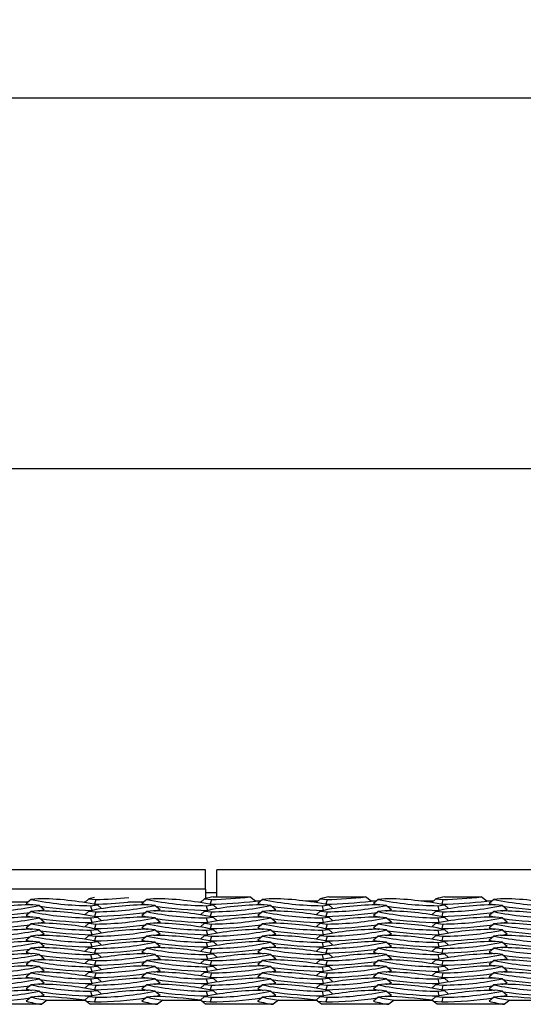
# Model space of a CAD drawing. Extents: x 0 to 17, y 0 to 11.
# Tile 31 of 81: x 9.824 to 10.165, y 4.736 to 5.401. Entities that reach past the tile are written whole.
import ezdxf

# ---------------------------------------------------------------- set-up
doc = ezdxf.new("R2010")
doc.units = 0
doc.header["$LTSCALE"] = 0.5
doc.header["$MEASUREMENT"] = 0
doc.layers.get('0').update_dxf_attribs({"linetype": 'CONTINUOUS'})
doc.layers.get('DEFPOINTS').update_dxf_attribs({"linetype": 'CONTINUOUS'})
doc.layers.add('E66R', color=7, linetype='CONTINUOUS')
doc.styles.add('Arial', font='arial.ttf', dxfattribs={"height": 0.09375})
doc.styles.add('SLDTEXTSTYLE0', font='TXT', dxfattribs={"width": 0.605})
doc.dimstyles.new('SLDDIMSTYLE0', dxfattribs={"dimtxt": 0.125, "dimasz": 0.15, "dimexe": 0, "dimexo": 0.0625, "dimgap": 0.03125, "dimtad": 0, "dimtih": 1, "dimtoh": 1, "dimdec": 3, "dimlfac": 4, "dimrnd": 1e-09, "dimzin": 12, "dimdsep": 46, "dimtxsty": 'SLDTEXTSTYLE0', "dimsah": 1, "dimcen": 0.09, "dimadec": 0, "dimazin": 3, "dimtfac": 1, "dimtdec": 3, "dimtofl": 0, "dimtmove": 0, "dimatfit": 3, "dimfxl": 1, "dimfrac": 2, "dimtolj": 1, "dimtzin": 12, "dimarcsym": 0})

# ---------------------------------------------------------------- blocks, each defined once
blk = doc.blocks.new('*D7')
at = {"layer": 'DEFPOINTS', "color": 0, "linetype": 'Continuous', "transparency": 16777216}
for p in [(14.07485, 5.0978), (9.57485, 4.82306), (14.07485, 4.82306)]:
    blk.add_point(p, dxfattribs=at)
at = {"layer": 'E66R', "color": 0, "linetype": 'Continuous', "lineweight": -2, "transparency": 16777216}
for p, q in [((9.57485, 4.88556), (9.57485, 5.0978)), ((9.72485, 5.0978), (11.70304, 5.0978)), ((13.92485, 5.0978), (11.94665, 5.0978)), ((14.07485, 4.88556), (14.07485, 5.0978))]:
    blk.add_line(p, q, dxfattribs=at)
at = {"layer": 'E66R', "color": 0, "linetype": 'Continuous', "transparency": 16777216}
for points in [[(9.72485, 5.1228), (9.72485, 5.0728), (9.57485, 5.0978)], [(13.92485, 5.1228), (13.92485, 5.0728), (14.07485, 5.0978)]]:
    blk.add_solid(points, dxfattribs=at)
at = {"layer": 'E66R', "color": 0, "linetype": 'Continuous', "transparency": 16777216, "insert": (11.82485, 5.14567), "char_height": 0.09375, "attachment_point": 2, "style": 'Arial'}
blk.add_mtext('\\A1;66"', dxfattribs=at)
blk = doc.blocks.new('*D14')
at = {"layer": 'DEFPOINTS', "color": 0, "linetype": 'Continuous', "transparency": 16777216}
for p in [(15.07485, 5.3478), (8.57485, 4.79572), (15.07485, 4.79572)]:
    blk.add_point(p, dxfattribs=at)
at = {"layer": 'E66R', "color": 0, "linetype": 'Continuous', "lineweight": -2, "transparency": 16777216}
for p, q in [((8.57485, 4.85822), (8.57485, 5.3478)), ((8.72485, 5.3478), (11.7033, 5.3478)), ((14.92485, 5.3478), (11.94639, 5.3478)), ((15.07485, 4.85822), (15.07485, 5.3478))]:
    blk.add_line(p, q, dxfattribs=at)
at = {"layer": 'E66R', "color": 0, "linetype": 'Continuous', "transparency": 16777216}
for points in [[(8.72485, 5.3728), (8.72485, 5.3228), (8.57485, 5.3478)], [(14.92485, 5.3728), (14.92485, 5.3228), (15.07485, 5.3478)]]:
    blk.add_solid(points, dxfattribs=at)
at = {"layer": 'E66R', "color": 0, "linetype": 'Continuous', "transparency": 16777216, "insert": (11.82485, 5.39567), "char_height": 0.09375, "attachment_point": 2, "style": 'Arial'}
blk.add_mtext('\\A1;98"', dxfattribs=at)

msp = doc.modelspace()

# ---------------------------------------------------------------- linework, layer by layer
at = {"color": 7, "linetype": 'Continuous', "lineweight": 25}
for p, q in [((9.94985, 4.82697), (9.61301, 4.82697)), ((9.94985, 4.81394), (9.94985, 4.82697)), ((10.33266, 4.82697), (9.95766, 4.82697)), ((9.95766, 4.80865), (9.95766, 4.82697)), ((9.94985, 4.81394), (9.57485, 4.81394)), ((9.94985, 4.81394), (9.94985, 4.8075)), ((9.95766, 4.81134), (9.94985, 4.81134)), ((9.82981, 4.80503), (9.81942, 4.80503)), ((9.83213, 4.80698), (9.82891, 4.80427)), ((9.83673, 4.80747), (9.83213, 4.80698)), ((9.83788, 4.80286), (9.83328, 4.80335)), ((9.86859, 4.80503), (9.86789, 4.80503)), ((9.87119, 4.80735), (9.86844, 4.8049)), ((9.87119, 4.80735), (9.87579, 4.80686)), ((9.87235, 4.80274), (9.87695, 4.80323)), ((9.87579, 4.80686), (9.87503, 4.80373)), ((9.87695, 4.80323), (9.87971, 4.80076)), ((9.90794, 4.80503), (9.89754, 4.80503)), ((9.91026, 4.80698), (9.90703, 4.80427)), ((9.91485, 4.80747), (9.91026, 4.80698)), ((9.916, 4.80286), (9.9114, 4.80335)), ((9.94671, 4.80503), (9.94602, 4.80503)), ((9.94931, 4.80735), (9.94657, 4.8049)), ((9.94931, 4.80735), (9.95391, 4.80686)), ((9.95047, 4.80274), (9.95507, 4.80323)), ((9.95391, 4.80686), (9.95316, 4.80373)), ((9.95507, 4.80323), (9.95783, 4.80076)), ((9.95518, 4.80865), (9.97991, 4.80865)), ((9.98371, 4.80585), (9.97991, 4.80865)), ((9.98704, 4.80585), (9.98371, 4.80585)), ((9.98838, 4.80698), (9.98516, 4.80427)), ((9.99298, 4.80747), (9.98838, 4.80698)), ((9.99413, 4.80286), (9.98953, 4.80335)), ((10.02576, 4.80585), (10.0174, 4.80585)), ((10.02744, 4.80735), (10.02469, 4.8049)), ((10.02744, 4.80735), (10.03204, 4.80686)), ((10.0286, 4.80274), (10.0332, 4.80323)), ((10.03204, 4.80686), (10.03128, 4.80373)), ((10.0332, 4.80323), (10.03596, 4.80076)), ((10.03331, 4.80865), (10.05804, 4.80865)), ((10.06184, 4.80585), (10.05804, 4.80865)), ((10.06516, 4.80585), (10.06184, 4.80585)), ((10.06651, 4.80698), (10.06328, 4.80427)), ((10.0711, 4.80747), (10.06651, 4.80698)), ((10.07225, 4.80286), (10.06765, 4.80335)), ((10.10389, 4.80585), (10.09552, 4.80585)), ((10.10556, 4.80735), (10.10282, 4.8049)), ((10.10556, 4.80735), (10.11016, 4.80686)), ((10.10672, 4.80274), (10.11132, 4.80323)), ((10.11016, 4.80686), (10.10941, 4.80373)), ((10.11132, 4.80323), (10.11408, 4.80076)), ((10.11143, 4.80865), (10.13616, 4.80865)), ((10.13996, 4.80585), (10.13616, 4.80865)), ((10.14329, 4.80585), (10.13996, 4.80585)), ((10.14463, 4.80698), (10.14141, 4.80427)), ((10.14923, 4.80747), (10.14463, 4.80698)), ((10.15038, 4.80286), (10.14578, 4.80335)), ((9.83213, 4.79874), (9.82891, 4.79602)), ((9.83673, 4.79923), (9.83213, 4.79874)), ((9.83788, 4.80286), (9.8411, 4.80015)), ((9.87119, 4.7991), (9.86844, 4.79666)), ((9.87119, 4.7991), (9.87579, 4.79862)), ((9.87235, 4.80274), (9.8731, 4.7996)), ((9.87579, 4.79862), (9.87503, 4.79548)), ((9.91026, 4.79874), (9.90703, 4.79602)), ((9.91485, 4.79923), (9.91026, 4.79874)), ((9.916, 4.80286), (9.91923, 4.80015)), ((9.94931, 4.7991), (9.94657, 4.79666)), ((9.94931, 4.7991), (9.95391, 4.79862)), ((9.95047, 4.80274), (9.95122, 4.7996)), ((9.95391, 4.79862), (9.95316, 4.79548)), ((9.98838, 4.79874), (9.98516, 4.79602)), ((9.99298, 4.79923), (9.98838, 4.79874)), ((9.99413, 4.80286), (9.99735, 4.80015)), ((10.02744, 4.7991), (10.02469, 4.79666)), ((10.02744, 4.7991), (10.03204, 4.79862)), ((10.0286, 4.80274), (10.02935, 4.7996)), ((10.03204, 4.79862), (10.03128, 4.79548)), ((10.06651, 4.79874), (10.06328, 4.79602)), ((10.0711, 4.79923), (10.06651, 4.79874)), ((10.07225, 4.80286), (10.07548, 4.80015)), ((10.10556, 4.7991), (10.10282, 4.79666)), ((10.10556, 4.7991), (10.11016, 4.79862)), ((10.10672, 4.80274), (10.10747, 4.7996)), ((10.11016, 4.79862), (10.10941, 4.79548)), ((10.14463, 4.79874), (10.14141, 4.79602)), ((10.14923, 4.79923), (10.14463, 4.79874)), ((10.15038, 4.80286), (10.1536, 4.80015)), ((9.83213, 4.7905), (9.82891, 4.78778)), ((9.83673, 4.79098), (9.83213, 4.7905)), ((9.83788, 4.79462), (9.83328, 4.7951)), ((9.83788, 4.79462), (9.8411, 4.7919)), ((9.87119, 4.79086), (9.86844, 4.78841)), ((9.87119, 4.79086), (9.87579, 4.79038)), ((9.87235, 4.7945), (9.87695, 4.79498)), ((9.87235, 4.7945), (9.8731, 4.79136)), ((9.87579, 4.79038), (9.87503, 4.78724)), ((9.87695, 4.79498), (9.87971, 4.79252)), ((9.91026, 4.7905), (9.90703, 4.78778)), ((9.91485, 4.79098), (9.91026, 4.7905)), ((9.916, 4.79462), (9.9114, 4.7951)), ((9.916, 4.79462), (9.91923, 4.7919)), ((9.94931, 4.79086), (9.94657, 4.78841)), ((9.94931, 4.79086), (9.95391, 4.79038)), ((9.95047, 4.7945), (9.95507, 4.79498)), ((9.95047, 4.7945), (9.95122, 4.79136)), ((9.95391, 4.79038), (9.95316, 4.78724)), ((9.95507, 4.79498), (9.95783, 4.79252)), ((9.98838, 4.7905), (9.98516, 4.78778)), ((9.99298, 4.79098), (9.98838, 4.7905)), ((9.99413, 4.79462), (9.98953, 4.7951)), ((9.99413, 4.79462), (9.99735, 4.7919)), ((10.02744, 4.79086), (10.02469, 4.78841)), ((10.02744, 4.79086), (10.03204, 4.79038)), ((10.0286, 4.7945), (10.0332, 4.79498)), ((10.0286, 4.7945), (10.02935, 4.79136)), ((10.03204, 4.79038), (10.03128, 4.78724)), ((10.0332, 4.79498), (10.03596, 4.79252)), ((10.06651, 4.7905), (10.06328, 4.78778)), ((10.0711, 4.79098), (10.06651, 4.7905)), ((10.07225, 4.79462), (10.06765, 4.7951)), ((10.07225, 4.79462), (10.07548, 4.7919)), ((10.10556, 4.79086), (10.10282, 4.78841)), ((10.10556, 4.79086), (10.11016, 4.79038)), ((10.10672, 4.7945), (10.11132, 4.79498)), ((10.10672, 4.7945), (10.10747, 4.79136)), ((10.11016, 4.79038), (10.10941, 4.78724)), ((10.11132, 4.79498), (10.11408, 4.79252)), ((10.14463, 4.7905), (10.14141, 4.78778)), ((10.14923, 4.79098), (10.14463, 4.7905)), ((10.15038, 4.79462), (10.14578, 4.7951)), ((10.15038, 4.79462), (10.1536, 4.7919)), ((9.83788, 4.78638), (9.83328, 4.78686)), ((9.83788, 4.78638), (9.8411, 4.78366)), ((9.87235, 4.78625), (9.87695, 4.78674)), ((9.87235, 4.78625), (9.8731, 4.78312)), ((9.87695, 4.78674), (9.87971, 4.78428)), ((9.916, 4.78638), (9.9114, 4.78686)), ((9.916, 4.78638), (9.91923, 4.78366)), ((9.95047, 4.78625), (9.95507, 4.78674)), ((9.95047, 4.78625), (9.95122, 4.78312)), ((9.95507, 4.78674), (9.95783, 4.78428)), ((9.99413, 4.78638), (9.98953, 4.78686)), ((9.99413, 4.78638), (9.99735, 4.78366)), ((10.0286, 4.78625), (10.0332, 4.78674)), ((10.0286, 4.78625), (10.02935, 4.78312)), ((10.0332, 4.78674), (10.03596, 4.78428)), ((10.07225, 4.78638), (10.06765, 4.78686)), ((10.07225, 4.78638), (10.07548, 4.78366)), ((10.10672, 4.78625), (10.11132, 4.78674)), ((10.10672, 4.78625), (10.10747, 4.78312)), ((10.11132, 4.78674), (10.11408, 4.78428)), ((10.15038, 4.78638), (10.14578, 4.78686)), ((10.15038, 4.78638), (10.1536, 4.78366)), ((9.83213, 4.78225), (9.82891, 4.77954)), ((9.83673, 4.78274), (9.83213, 4.78225)), ((9.83788, 4.77813), (9.83328, 4.77862)), ((9.83788, 4.77813), (9.8411, 4.77542)), ((9.87119, 4.78262), (9.86844, 4.78017)), ((9.87119, 4.78262), (9.87579, 4.78213)), ((9.87235, 4.77801), (9.87695, 4.7785)), ((9.87235, 4.77801), (9.8731, 4.77487)), ((9.87579, 4.78213), (9.87503, 4.779)), ((9.87695, 4.7785), (9.87971, 4.77604)), ((9.91026, 4.78225), (9.90703, 4.77954)), ((9.91485, 4.78274), (9.91026, 4.78225)), ((9.916, 4.77813), (9.9114, 4.77862)), ((9.916, 4.77813), (9.91923, 4.77542)), ((9.94931, 4.78262), (9.94657, 4.78017)), ((9.94931, 4.78262), (9.95391, 4.78213)), ((9.95047, 4.77801), (9.95507, 4.7785)), ((9.95047, 4.77801), (9.95122, 4.77487)), ((9.95391, 4.78213), (9.95316, 4.779)), ((9.95507, 4.7785), (9.95783, 4.77604)), ((9.98838, 4.78225), (9.98516, 4.77954)), ((9.99298, 4.78274), (9.98838, 4.78225)), ((9.99413, 4.77813), (9.98953, 4.77862)), ((9.99413, 4.77813), (9.99735, 4.77542)), ((10.02744, 4.78262), (10.02469, 4.78017)), ((10.02744, 4.78262), (10.03204, 4.78213)), ((10.0286, 4.77801), (10.0332, 4.7785)), ((10.0286, 4.77801), (10.02935, 4.77487)), ((10.03204, 4.78213), (10.03128, 4.779)), ((10.0332, 4.7785), (10.03596, 4.77604)), ((10.06651, 4.78225), (10.06328, 4.77954)), ((10.0711, 4.78274), (10.06651, 4.78225)), ((10.07225, 4.77813), (10.06765, 4.77862)), ((10.07225, 4.77813), (10.07548, 4.77542)), ((10.10556, 4.78262), (10.10282, 4.78017)), ((10.10556, 4.78262), (10.11016, 4.78213)), ((10.10672, 4.77801), (10.11132, 4.7785)), ((10.10672, 4.77801), (10.10747, 4.77487)), ((10.11016, 4.78213), (10.10941, 4.779)), ((10.11132, 4.7785), (10.11408, 4.77604)), ((10.14463, 4.78225), (10.14141, 4.77954)), ((10.14923, 4.78274), (10.14463, 4.78225)), ((10.15038, 4.77813), (10.14578, 4.77862)), ((10.15038, 4.77813), (10.1536, 4.77542)), ((9.83213, 4.77401), (9.82891, 4.77129)), ((9.83673, 4.7745), (9.83213, 4.77401)), ((9.83788, 4.76989), (9.83328, 4.77038)), ((9.83788, 4.76989), (9.8411, 4.76717)), ((9.87119, 4.77438), (9.86844, 4.77193)), ((9.87119, 4.77438), (9.87579, 4.77389)), ((9.87235, 4.76977), (9.87695, 4.77025)), ((9.87579, 4.77389), (9.87503, 4.77075)), ((9.87695, 4.77025), (9.87971, 4.76779)), ((9.91026, 4.77401), (9.90703, 4.77129)), ((9.91485, 4.7745), (9.91026, 4.77401)), ((9.916, 4.76989), (9.9114, 4.77038)), ((9.916, 4.76989), (9.91923, 4.76717)), ((9.94931, 4.77438), (9.94657, 4.77193)), ((9.94931, 4.77438), (9.95391, 4.77389)), ((9.95047, 4.76977), (9.95507, 4.77025)), ((9.95391, 4.77389), (9.95316, 4.77075)), ((9.95507, 4.77025), (9.95783, 4.76779)), ((9.98838, 4.77401), (9.98516, 4.77129)), ((9.99298, 4.7745), (9.98838, 4.77401)), ((9.99413, 4.76989), (9.98953, 4.77038)), ((9.99413, 4.76989), (9.99735, 4.76717)), ((10.02744, 4.77438), (10.02469, 4.77193)), ((10.02744, 4.77438), (10.03204, 4.77389)), ((10.0286, 4.76977), (10.0332, 4.77025)), ((10.03204, 4.77389), (10.03128, 4.77075)), ((10.0332, 4.77025), (10.03596, 4.76779)), ((10.06651, 4.77401), (10.06328, 4.77129)), ((10.0711, 4.7745), (10.06651, 4.77401)), ((10.07225, 4.76989), (10.06765, 4.77038)), ((10.07225, 4.76989), (10.07548, 4.76717)), ((10.10556, 4.77438), (10.10282, 4.77193)), ((10.10556, 4.77438), (10.11016, 4.77389)), ((10.10672, 4.76977), (10.11132, 4.77025)), ((10.11016, 4.77389), (10.10941, 4.77075)), ((10.11132, 4.77025), (10.11408, 4.76779)), ((10.14463, 4.77401), (10.14141, 4.77129)), ((10.14923, 4.7745), (10.14463, 4.77401)), ((10.15038, 4.76989), (10.14578, 4.77038)), ((10.15038, 4.76989), (10.1536, 4.76717)), ((9.83213, 4.76577), (9.82891, 4.76305)), ((9.83673, 4.76625), (9.83213, 4.76577)), ((9.87119, 4.76613), (9.86844, 4.76368)), ((9.87119, 4.76613), (9.87579, 4.76565)), ((9.87235, 4.76977), (9.8731, 4.76663)), ((9.87579, 4.76565), (9.87503, 4.76251)), ((9.91026, 4.76577), (9.90703, 4.76305)), ((9.91485, 4.76625), (9.91026, 4.76577)), ((9.94931, 4.76613), (9.94657, 4.76368)), ((9.94931, 4.76613), (9.95391, 4.76565)), ((9.95047, 4.76977), (9.95122, 4.76663)), ((9.95391, 4.76565), (9.95316, 4.76251)), ((9.98838, 4.76577), (9.98516, 4.76305)), ((9.99298, 4.76625), (9.98838, 4.76577)), ((10.02744, 4.76613), (10.02469, 4.76368)), ((10.02744, 4.76613), (10.03204, 4.76565)), ((10.0286, 4.76977), (10.02935, 4.76663)), ((10.03204, 4.76565), (10.03128, 4.76251)), ((10.06651, 4.76577), (10.06328, 4.76305)), ((10.0711, 4.76625), (10.06651, 4.76577)), ((10.10556, 4.76613), (10.10282, 4.76368)), ((10.10556, 4.76613), (10.11016, 4.76565)), ((10.10672, 4.76977), (10.10747, 4.76663)), ((10.11016, 4.76565), (10.10941, 4.76251)), ((10.14463, 4.76577), (10.14141, 4.76305)), ((10.14923, 4.76625), (10.14463, 4.76577)), ((9.83213, 4.75753), (9.82891, 4.75481)), ((9.83673, 4.75801), (9.83213, 4.75753)), ((9.83788, 4.76165), (9.83328, 4.76213)), ((9.83788, 4.76165), (9.8411, 4.75893)), ((9.87119, 4.75789), (9.86844, 4.75544)), ((9.87119, 4.75789), (9.87579, 4.7574)), ((9.87235, 4.76153), (9.87695, 4.76201)), ((9.87235, 4.76153), (9.8731, 4.75839)), ((9.87579, 4.7574), (9.87503, 4.75427)), ((9.87695, 4.76201), (9.87971, 4.75955)), ((9.91026, 4.75753), (9.90703, 4.75481)), ((9.91485, 4.75801), (9.91026, 4.75753)), ((9.916, 4.76165), (9.9114, 4.76213)), ((9.916, 4.76165), (9.91923, 4.75893)), ((9.94931, 4.75789), (9.94657, 4.75544)), ((9.94931, 4.75789), (9.95391, 4.7574)), ((9.95047, 4.76153), (9.95507, 4.76201)), ((9.95047, 4.76153), (9.95122, 4.75839)), ((9.95391, 4.7574), (9.95316, 4.75427)), ((9.95507, 4.76201), (9.95783, 4.75955)), ((9.98838, 4.75753), (9.98516, 4.75481)), ((9.99298, 4.75801), (9.98838, 4.75753)), ((9.99413, 4.76165), (9.98953, 4.76213)), ((9.99413, 4.76165), (9.99735, 4.75893)), ((10.02744, 4.75789), (10.02469, 4.75544)), ((10.02744, 4.75789), (10.03204, 4.7574)), ((10.0286, 4.76153), (10.0332, 4.76201)), ((10.0286, 4.76153), (10.02935, 4.75839)), ((10.03204, 4.7574), (10.03128, 4.75427)), ((10.0332, 4.76201), (10.03596, 4.75955)), ((10.06651, 4.75753), (10.06328, 4.75481)), ((10.0711, 4.75801), (10.06651, 4.75753)), ((10.07225, 4.76165), (10.06765, 4.76213)), ((10.07225, 4.76165), (10.07548, 4.75893)), ((10.10556, 4.75789), (10.10282, 4.75544)), ((10.10556, 4.75789), (10.11016, 4.7574)), ((10.10672, 4.76153), (10.11132, 4.76201)), ((10.10672, 4.76153), (10.10747, 4.75839)), ((10.11016, 4.7574), (10.10941, 4.75427)), ((10.11132, 4.76201), (10.11408, 4.75955)), ((10.14463, 4.75753), (10.14141, 4.75481)), ((10.14923, 4.75801), (10.14463, 4.75753)), ((10.15038, 4.76165), (10.14578, 4.76213)), ((10.15038, 4.76165), (10.1536, 4.75893)), ((9.83788, 4.75341), (9.83328, 4.75389)), ((9.83788, 4.75341), (9.8411, 4.75069)), ((9.87235, 4.75328), (9.87695, 4.75377)), ((9.87235, 4.75328), (9.8731, 4.75015)), ((9.87695, 4.75377), (9.87971, 4.75131)), ((9.916, 4.75341), (9.9114, 4.75389)), ((9.916, 4.75341), (9.91923, 4.75069)), ((9.95047, 4.75328), (9.95507, 4.75377)), ((9.95047, 4.75328), (9.95122, 4.75015)), ((9.95507, 4.75377), (9.95783, 4.75131)), ((9.99413, 4.75341), (9.98953, 4.75389)), ((9.99413, 4.75341), (9.99735, 4.75069)), ((10.0286, 4.75328), (10.0332, 4.75377)), ((10.0286, 4.75328), (10.02935, 4.75015)), ((10.0332, 4.75377), (10.03596, 4.75131)), ((10.07225, 4.75341), (10.06765, 4.75389)), ((10.07225, 4.75341), (10.07548, 4.75069)), ((10.10672, 4.75328), (10.11132, 4.75377)), ((10.10672, 4.75328), (10.10747, 4.75015)), ((10.11132, 4.75377), (10.11408, 4.75131)), ((10.15038, 4.75341), (10.14578, 4.75389)), ((10.15038, 4.75341), (10.1536, 4.75069)), ((9.83213, 4.74928), (9.82891, 4.74657)), ((9.83673, 4.74977), (9.83213, 4.74928)), ((9.83788, 4.74516), (9.83328, 4.74565)), ((9.83788, 4.74516), (9.8411, 4.74244)), ((9.87119, 4.74965), (9.86844, 4.7472)), ((9.87119, 4.74965), (9.87579, 4.74916)), ((9.87235, 4.74504), (9.87695, 4.74553)), ((9.87235, 4.74504), (9.8731, 4.7419)), ((9.87579, 4.74916), (9.87503, 4.74602)), ((9.87695, 4.74553), (9.87971, 4.74306)), ((9.91026, 4.74928), (9.90703, 4.74657)), ((9.91485, 4.74977), (9.91026, 4.74928)), ((9.916, 4.74516), (9.9114, 4.74565)), ((9.916, 4.74516), (9.91923, 4.74244)), ((9.94931, 4.74965), (9.94657, 4.7472)), ((9.94931, 4.74965), (9.95391, 4.74916)), ((9.95047, 4.74504), (9.95507, 4.74553)), ((9.95047, 4.74504), (9.95122, 4.7419)), ((9.95391, 4.74916), (9.95316, 4.74602)), ((9.95507, 4.74553), (9.95783, 4.74306)), ((9.98838, 4.74928), (9.98516, 4.74657)), ((9.99298, 4.74977), (9.98838, 4.74928)), ((9.99413, 4.74516), (9.98953, 4.74565)), ((9.99413, 4.74516), (9.99735, 4.74244)), ((10.02744, 4.74965), (10.02469, 4.7472)), ((10.02744, 4.74965), (10.03204, 4.74916)), ((10.0286, 4.74504), (10.0332, 4.74553)), ((10.0286, 4.74504), (10.02935, 4.7419)), ((10.03204, 4.74916), (10.03128, 4.74602)), ((10.0332, 4.74553), (10.03596, 4.74306)), ((10.06651, 4.74928), (10.06328, 4.74657)), ((10.0711, 4.74977), (10.06651, 4.74928)), ((10.07225, 4.74516), (10.06765, 4.74565)), ((10.07225, 4.74516), (10.07548, 4.74244)), ((10.10556, 4.74965), (10.10282, 4.7472)), ((10.10556, 4.74965), (10.11016, 4.74916)), ((10.10672, 4.74504), (10.11132, 4.74553)), ((10.10672, 4.74504), (10.10747, 4.7419)), ((10.11016, 4.74916), (10.10941, 4.74602)), ((10.11132, 4.74553), (10.11408, 4.74306)), ((10.14463, 4.74928), (10.14141, 4.74657)), ((10.14923, 4.74977), (10.14463, 4.74928)), ((10.15038, 4.74516), (10.14578, 4.74565)), ((10.15038, 4.74516), (10.1536, 4.74244)), ((9.83213, 4.74104), (9.82891, 4.73832)), ((9.83673, 4.74153), (9.83213, 4.74104)), ((9.84294, 4.739), (9.83937, 4.7362)), ((9.84294, 4.739), (9.8685, 4.739)), ((9.87119, 4.7414), (9.86849, 4.739)), ((9.87191, 4.7362), (9.8685, 4.739)), ((9.86923, 4.73839), (9.87503, 4.73778)), ((9.87119, 4.7414), (9.87579, 4.74092)), ((9.87579, 4.74092), (9.87503, 4.73778)), ((9.91026, 4.74104), (9.90703, 4.73832)), ((9.91485, 4.74153), (9.91026, 4.74104)), ((9.92106, 4.739), (9.9175, 4.7362)), ((9.92106, 4.739), (9.94662, 4.739)), ((9.94931, 4.7414), (9.94661, 4.739)), ((9.95004, 4.7362), (9.94662, 4.739)), ((9.94736, 4.73839), (9.95316, 4.73778)), ((9.94931, 4.7414), (9.95391, 4.74092)), ((9.95391, 4.74092), (9.95316, 4.73778)), ((9.98838, 4.74104), (9.98516, 4.73832)), ((9.99298, 4.74153), (9.98838, 4.74104)), ((9.99919, 4.739), (9.99562, 4.7362)), ((9.99919, 4.739), (10.02475, 4.739)), ((10.02744, 4.7414), (10.02474, 4.739)), ((10.02816, 4.7362), (10.02475, 4.739)), ((10.02548, 4.73839), (10.03128, 4.73778)), ((10.02744, 4.7414), (10.03204, 4.74092)), ((10.03204, 4.74092), (10.03128, 4.73778)), ((10.06651, 4.74104), (10.06328, 4.73832)), ((10.0711, 4.74153), (10.06651, 4.74104)), ((10.07731, 4.739), (10.07375, 4.7362)), ((10.07731, 4.739), (10.10287, 4.739)), ((10.10556, 4.7414), (10.10286, 4.739)), ((10.10629, 4.7362), (10.10287, 4.739)), ((10.10361, 4.73839), (10.10941, 4.73778)), ((10.10556, 4.7414), (10.11016, 4.74092)), ((10.11016, 4.74092), (10.10941, 4.73778)), ((10.14463, 4.74104), (10.14141, 4.73832)), ((10.14923, 4.74153), (10.14463, 4.74104)), ((10.15544, 4.739), (10.15187, 4.7362)), ((10.15544, 4.739), (10.181, 4.739)), ((9.83937, 4.7362), (9.79379, 4.7362)), ((9.9175, 4.7362), (9.87191, 4.7362)), ((9.99562, 4.7362), (9.95004, 4.7362)), ((10.07375, 4.7362), (10.02816, 4.7362)), ((10.15187, 4.7362), (10.10629, 4.7362))]:
    msp.add_line(p, q, dxfattribs=at)
at = {"color": 7, "linetype": 'Continuous', "lineweight": 25, "flags": 128}
for points in [[(9.82891, 4.80427), (9.83186, 4.80347), (9.83254, 4.80332)], [(9.90703, 4.80427), (9.90999, 4.80347), (9.91066, 4.80332)], [(9.98516, 4.80427), (9.98811, 4.80347), (9.98879, 4.80332)], [(10.06328, 4.80427), (10.06624, 4.80347), (10.06691, 4.80332)], [(10.14141, 4.80427), (10.14436, 4.80347), (10.14504, 4.80332)], [(9.83747, 4.7992), (9.83815, 4.79935), (9.8411, 4.80015)], [(9.91559, 4.7992), (9.91627, 4.79935), (9.91923, 4.80015)], [(9.99372, 4.7992), (9.9944, 4.79935), (9.99735, 4.80015)], [(10.07184, 4.7992), (10.07252, 4.79935), (10.07548, 4.80015)], [(10.14997, 4.7992), (10.15065, 4.79935), (10.1536, 4.80015)], [(9.82891, 4.79602), (9.83186, 4.79523), (9.83254, 4.79508)], [(9.83747, 4.79095), (9.83815, 4.79111), (9.8411, 4.7919)], [(9.90703, 4.79602), (9.90999, 4.79523), (9.91066, 4.79508)], [(9.91559, 4.79095), (9.91627, 4.79111), (9.91923, 4.7919)], [(9.98516, 4.79602), (9.98811, 4.79523), (9.98879, 4.79508)], [(9.99372, 4.79095), (9.9944, 4.79111), (9.99735, 4.7919)], [(10.06328, 4.79602), (10.06624, 4.79523), (10.06691, 4.79508)], [(10.07184, 4.79095), (10.07252, 4.79111), (10.07548, 4.7919)], [(10.14141, 4.79602), (10.14436, 4.79523), (10.14504, 4.79508)], [(10.14997, 4.79095), (10.15065, 4.79111), (10.1536, 4.7919)], [(9.82891, 4.78778), (9.83186, 4.78698), (9.83254, 4.78683)], [(9.83747, 4.78271), (9.83815, 4.78286), (9.8411, 4.78366)], [(9.90703, 4.78778), (9.90999, 4.78698), (9.91066, 4.78683)], [(9.91559, 4.78271), (9.91627, 4.78286), (9.91923, 4.78366)], [(9.98516, 4.78778), (9.98811, 4.78698), (9.98879, 4.78683)], [(9.99372, 4.78271), (9.9944, 4.78286), (9.99735, 4.78366)], [(10.06328, 4.78778), (10.06624, 4.78698), (10.06691, 4.78683)], [(10.07184, 4.78271), (10.07252, 4.78286), (10.07548, 4.78366)], [(10.14141, 4.78778), (10.14436, 4.78698), (10.14504, 4.78683)], [(10.14997, 4.78271), (10.15065, 4.78286), (10.1536, 4.78366)], [(9.82891, 4.77954), (9.83186, 4.77874), (9.83254, 4.77859)], [(9.90703, 4.77954), (9.90999, 4.77874), (9.91066, 4.77859)], [(9.98516, 4.77954), (9.98811, 4.77874), (9.98879, 4.77859)], [(10.06328, 4.77954), (10.06624, 4.77874), (10.06691, 4.77859)], [(10.14141, 4.77954), (10.14436, 4.77874), (10.14504, 4.77859)], [(9.82891, 4.77129), (9.83186, 4.7705), (9.83254, 4.77035)], [(9.83747, 4.77447), (9.83815, 4.77462), (9.8411, 4.77542)], [(9.90703, 4.77129), (9.90999, 4.7705), (9.91066, 4.77035)], [(9.91559, 4.77447), (9.91627, 4.77462), (9.91923, 4.77542)], [(9.98516, 4.77129), (9.98811, 4.7705), (9.98879, 4.77035)], [(9.99372, 4.77447), (9.9944, 4.77462), (9.99735, 4.77542)], [(10.06328, 4.77129), (10.06624, 4.7705), (10.06691, 4.77035)], [(10.07184, 4.77447), (10.07252, 4.77462), (10.07548, 4.77542)], [(10.14141, 4.77129), (10.14436, 4.7705), (10.14504, 4.77035)], [(10.14997, 4.77447), (10.15065, 4.77462), (10.1536, 4.77542)], [(9.83747, 4.76623), (9.83815, 4.76638), (9.8411, 4.76717)], [(9.91559, 4.76623), (9.91627, 4.76638), (9.91923, 4.76717)], [(9.99372, 4.76623), (9.9944, 4.76638), (9.99735, 4.76717)], [(10.07184, 4.76623), (10.07252, 4.76638), (10.07548, 4.76717)], [(10.14997, 4.76623), (10.15065, 4.76638), (10.1536, 4.76717)], [(9.82891, 4.76305), (9.83186, 4.76226), (9.83254, 4.7621)], [(9.83747, 4.75798), (9.83815, 4.75813), (9.8411, 4.75893)], [(9.90703, 4.76305), (9.90999, 4.76226), (9.91066, 4.7621)], [(9.91559, 4.75798), (9.91627, 4.75813), (9.91923, 4.75893)], [(9.98516, 4.76305), (9.98811, 4.76226), (9.98879, 4.7621)], [(9.99372, 4.75798), (9.9944, 4.75813), (9.99735, 4.75893)], [(10.06328, 4.76305), (10.06624, 4.76226), (10.06691, 4.7621)], [(10.07184, 4.75798), (10.07252, 4.75813), (10.07548, 4.75893)], [(10.14141, 4.76305), (10.14436, 4.76226), (10.14504, 4.7621)], [(10.14997, 4.75798), (10.15065, 4.75813), (10.1536, 4.75893)], [(9.82891, 4.75481), (9.83186, 4.75401), (9.83254, 4.75386)], [(9.83747, 4.74974), (9.83815, 4.74989), (9.8411, 4.75069)], [(9.90703, 4.75481), (9.90999, 4.75401), (9.91066, 4.75386)], [(9.91559, 4.74974), (9.91627, 4.74989), (9.91923, 4.75069)], [(9.98516, 4.75481), (9.98811, 4.75401), (9.98879, 4.75386)], [(9.99372, 4.74974), (9.9944, 4.74989), (9.99735, 4.75069)], [(10.06328, 4.75481), (10.06624, 4.75401), (10.06691, 4.75386)], [(10.07184, 4.74974), (10.07252, 4.74989), (10.07548, 4.75069)], [(10.14141, 4.75481), (10.14436, 4.75401), (10.14504, 4.75386)], [(10.14997, 4.74974), (10.15065, 4.74989), (10.1536, 4.75069)], [(9.82891, 4.74657), (9.83186, 4.74577), (9.83254, 4.74562)], [(9.90703, 4.74657), (9.90999, 4.74577), (9.91066, 4.74562)], [(9.98516, 4.74657), (9.98811, 4.74577), (9.98879, 4.74562)], [(10.06328, 4.74657), (10.06624, 4.74577), (10.06691, 4.74562)], [(10.14141, 4.74657), (10.14436, 4.74577), (10.14504, 4.74562)], [(9.83747, 4.7415), (9.83815, 4.74165), (9.8411, 4.74244)], [(9.91559, 4.7415), (9.91627, 4.74165), (9.91923, 4.74244)], [(9.99372, 4.7415), (9.9944, 4.74165), (9.99735, 4.74244)], [(10.07184, 4.7415), (10.07252, 4.74165), (10.07548, 4.74244)], [(10.14997, 4.7415), (10.15065, 4.74165), (10.1536, 4.74244)]]:
    msp.add_lwpolyline(points, dxfattribs=at)
at = {"color": 7, "linetype": 'Continuous', "lineweight": 25}
for centre, radius, start, end in [((9.83448, 4.59927), 0.20408, 90.33689, 101.70904), ((9.87355, 5.00682), 0.20408, 258.29096, 269.66311), ((9.83553, 4.60339), 0.20408, 78.29096, 89.66311), ((9.88352, 4.7646), 0.04449, 101.01193, 106.08947), ((9.9126, 4.59927), 0.20408, 90.33689, 101.70904), ((9.86196, 5.22463), 0.42111, 271.77935, 274.84748), ((9.86278, 5.19105), 0.3844, 271.93872, 275.27602), ((9.95167, 5.00682), 0.20408, 258.29096, 269.66311), ((9.91365, 4.60339), 0.20408, 78.29096, 89.66311), ((9.96364, 4.75664), 0.0527, 99.24027, 105.77956), ((9.99073, 4.59927), 0.20408, 90.33689, 101.70904), ((9.94262, 5.17548), 0.37191, 271.6236, 276.34313), ((9.94203, 5.16978), 0.36311, 271.87539, 275.98869), ((10.0298, 5.00682), 0.20408, 258.29096, 269.66311), ((9.99178, 4.60339), 0.20408, 78.29096, 89.66311), ((10.04177, 4.75664), 0.0527, 99.24027, 105.77956), ((10.06885, 4.59927), 0.20408, 90.33689, 101.70904), ((10.02075, 5.17548), 0.37191, 271.6236, 276.34313), ((10.02015, 5.16978), 0.36311, 271.87539, 275.98869), ((10.10792, 5.00682), 0.20408, 258.29096, 269.66311), ((10.0699, 4.60339), 0.20408, 78.29096, 89.66311), ((10.11989, 4.75664), 0.0527, 99.24027, 105.77956), ((10.14698, 4.59927), 0.20408, 90.33689, 101.70904), ((10.09887, 5.17548), 0.37191, 271.6236, 276.34313), ((10.09828, 5.16978), 0.36311, 271.87539, 275.98869), ((10.18605, 5.00682), 0.20408, 258.29096, 269.66311), ((10.14803, 4.60339), 0.20408, 78.29096, 89.66311), ((9.78945, 5.11794), 0.32254, 271.32481, 277.51727), ((9.79646, 5.0027), 0.20408, 270.33689, 281.70904), ((9.87355, 4.99858), 0.20408, 258.29096, 269.66311), ((9.83553, 4.59515), 0.20408, 78.29096, 89.66311), ((9.88049, 5.12082), 0.32131, 262.43461, 268.68253), ((9.86758, 5.11794), 0.32254, 271.32481, 277.51727), ((9.87459, 5.0027), 0.20408, 270.33689, 281.70904), ((9.95167, 4.99858), 0.20408, 258.29096, 269.66311), ((9.91365, 4.59515), 0.20408, 78.29096, 89.66311), ((9.95861, 5.12082), 0.32131, 262.43461, 268.68253), ((9.9457, 5.11794), 0.32254, 271.32481, 277.51727), ((9.95271, 5.0027), 0.20408, 270.33689, 281.70904), ((10.0298, 4.99858), 0.20408, 258.29096, 269.66311), ((9.99178, 4.59515), 0.20408, 78.29096, 89.66311), ((10.03674, 5.12082), 0.32131, 262.43461, 268.68253), ((10.02383, 5.11794), 0.32254, 271.32481, 277.51727), ((10.03084, 5.0027), 0.20408, 270.33689, 281.70904), ((10.10792, 4.99858), 0.20408, 258.29096, 269.66311), ((10.0699, 4.59515), 0.20408, 78.29096, 89.66311), ((10.11486, 5.12082), 0.32131, 262.43461, 268.68253), ((10.10195, 5.11794), 0.32254, 271.32481, 277.51727), ((10.10896, 5.0027), 0.20408, 270.33689, 281.70904), ((10.18605, 4.99858), 0.20408, 258.29096, 269.66311), ((10.14803, 4.59515), 0.20408, 78.29096, 89.66311), ((10.19299, 5.12082), 0.32131, 262.43461, 268.68253), ((9.83448, 4.59103), 0.20408, 90.33689, 101.70904), ((9.78945, 5.10969), 0.32254, 271.32481, 277.51727), ((9.79646, 4.99445), 0.20408, 270.33689, 281.70904), ((9.87355, 4.99033), 0.20408, 258.29096, 269.66311), ((9.83553, 4.5869), 0.20408, 78.29096, 89.66311), ((9.88049, 5.11258), 0.32131, 262.43461, 268.68253), ((9.9126, 4.59103), 0.20408, 90.33689, 101.70904), ((9.86758, 5.10969), 0.32254, 271.32481, 277.51727), ((9.87459, 4.99445), 0.20408, 270.33689, 281.70904), ((9.95167, 4.99033), 0.20408, 258.29096, 269.66311), ((9.91365, 4.5869), 0.20408, 78.29096, 89.66311), ((9.95861, 5.11258), 0.32131, 262.43461, 268.68253), ((9.99073, 4.59103), 0.20408, 90.33689, 101.70904), ((9.9457, 5.10969), 0.32254, 271.32481, 277.51727), ((9.95271, 4.99445), 0.20408, 270.33689, 281.70904), ((10.0298, 4.99033), 0.20408, 258.29096, 269.66311), ((9.99178, 4.5869), 0.20408, 78.29096, 89.66311), ((10.03674, 5.11258), 0.32131, 262.43461, 268.68253), ((10.06885, 4.59103), 0.20408, 90.33689, 101.70904), ((10.02383, 5.10969), 0.32254, 271.32481, 277.51727), ((10.03084, 4.99445), 0.20408, 270.33689, 281.70904), ((10.10792, 4.99033), 0.20408, 258.29096, 269.66311), ((10.0699, 4.5869), 0.20408, 78.29096, 89.66311), ((10.11486, 5.11258), 0.32131, 262.43461, 268.68253), ((10.14698, 4.59103), 0.20408, 90.33689, 101.70904), ((10.10195, 5.10969), 0.32254, 271.32481, 277.51727), ((10.10896, 4.99445), 0.20408, 270.33689, 281.70904), ((10.18605, 4.99033), 0.20408, 258.29096, 269.66311), ((10.14803, 4.5869), 0.20408, 78.29096, 89.66311), ((10.19299, 5.11258), 0.32131, 262.43461, 268.68253), ((9.83448, 4.58278), 0.20408, 90.33689, 101.70904), ((9.79646, 4.98621), 0.20408, 270.33689, 281.70904), ((9.88049, 5.10434), 0.32131, 262.43461, 268.68253), ((9.9126, 4.58278), 0.20408, 90.33689, 101.70904), ((9.87459, 4.98621), 0.20408, 270.33689, 281.70904), ((9.95861, 5.10434), 0.32131, 262.43461, 268.68253), ((9.99073, 4.58278), 0.20408, 90.33689, 101.70904), ((9.95271, 4.98621), 0.20408, 270.33689, 281.70904), ((10.03674, 5.10434), 0.32131, 262.43461, 268.68253), ((10.06885, 4.58278), 0.20408, 90.33689, 101.70904), ((10.03084, 4.98621), 0.20408, 270.33689, 281.70904), ((10.11486, 5.10434), 0.32131, 262.43461, 268.68253), ((10.14698, 4.58278), 0.20408, 90.33689, 101.70904), ((10.10896, 4.98621), 0.20408, 270.33689, 281.70904), ((10.19299, 5.10434), 0.32131, 262.43461, 268.68253), ((9.83448, 4.57454), 0.20408, 90.33689, 101.70904), ((9.78945, 5.10145), 0.32254, 271.32481, 277.51727), ((9.79646, 4.97797), 0.20408, 270.33689, 281.70904), ((9.87355, 4.98209), 0.20408, 258.29096, 269.66311), ((9.83553, 4.57866), 0.20408, 78.29096, 89.66311), ((9.88049, 5.0961), 0.32131, 262.43461, 268.68253), ((9.9126, 4.57454), 0.20408, 90.33689, 101.70904), ((9.86758, 5.10145), 0.32254, 271.32481, 277.51727), ((9.87459, 4.97797), 0.20408, 270.33689, 281.70904), ((9.95167, 4.98209), 0.20408, 258.29096, 269.66311), ((9.91365, 4.57866), 0.20408, 78.29096, 89.66311), ((9.95861, 5.0961), 0.32131, 262.43461, 268.68253), ((9.99073, 4.57454), 0.20408, 90.33689, 101.70904), ((9.9457, 5.10145), 0.32254, 271.32481, 277.51727), ((9.95271, 4.97797), 0.20408, 270.33689, 281.70904), ((10.0298, 4.98209), 0.20408, 258.29096, 269.66311), ((9.99178, 4.57866), 0.20408, 78.29096, 89.66311), ((10.03674, 5.0961), 0.32131, 262.43461, 268.68253), ((10.06885, 4.57454), 0.20408, 90.33689, 101.70904), ((10.02383, 5.10145), 0.32254, 271.32481, 277.51727), ((10.03084, 4.97797), 0.20408, 270.33689, 281.70904), ((10.10792, 4.98209), 0.20408, 258.29096, 269.66311), ((10.0699, 4.57866), 0.20408, 78.29096, 89.66311), ((10.11486, 5.0961), 0.32131, 262.43461, 268.68253), ((10.14698, 4.57454), 0.20408, 90.33689, 101.70904), ((10.10195, 5.10145), 0.32254, 271.32481, 277.51727), ((10.10896, 4.97797), 0.20408, 270.33689, 281.70904), ((10.18605, 4.98209), 0.20408, 258.29096, 269.66311), ((10.14803, 4.57866), 0.20408, 78.29096, 89.66311), ((10.19299, 5.0961), 0.32131, 262.43461, 268.68253), ((9.83448, 4.5663), 0.20408, 90.33689, 101.70904), ((9.78945, 5.09321), 0.32254, 271.32481, 277.51727), ((9.79646, 4.96973), 0.20408, 270.33689, 281.70904), ((9.87355, 4.97385), 0.20408, 258.29096, 269.66311), ((9.83553, 4.57042), 0.20408, 78.29096, 89.66311), ((9.9126, 4.5663), 0.20408, 90.33689, 101.70904), ((9.86758, 5.09321), 0.32254, 271.32481, 277.51727), ((9.87459, 4.96973), 0.20408, 270.33689, 281.70904), ((9.95167, 4.97385), 0.20408, 258.29096, 269.66311), ((9.91365, 4.57042), 0.20408, 78.29096, 89.66311), ((9.99073, 4.5663), 0.20408, 90.33689, 101.70904), ((9.9457, 5.09321), 0.32254, 271.32481, 277.51727), ((9.95271, 4.96973), 0.20408, 270.33689, 281.70904), ((10.0298, 4.97385), 0.20408, 258.29096, 269.66311), ((9.99178, 4.57042), 0.20408, 78.29096, 89.66311), ((10.06885, 4.5663), 0.20408, 90.33689, 101.70904), ((10.02383, 5.09321), 0.32254, 271.32481, 277.51727), ((10.03084, 4.96973), 0.20408, 270.33689, 281.70904), ((10.10792, 4.97385), 0.20408, 258.29096, 269.66311), ((10.0699, 4.57042), 0.20408, 78.29096, 89.66311), ((10.14698, 4.5663), 0.20408, 90.33689, 101.70904), ((10.10195, 5.09321), 0.32254, 271.32481, 277.51727), ((10.10896, 4.96973), 0.20408, 270.33689, 281.70904), ((10.18605, 4.97385), 0.20408, 258.29096, 269.66311), ((10.14803, 4.57042), 0.20408, 78.29096, 89.66311), ((9.78945, 5.08496), 0.32254, 271.32481, 277.51727), ((9.87355, 4.9656), 0.20408, 258.29096, 269.66311), ((9.83553, 4.56218), 0.20408, 78.29096, 89.66311), ((9.88049, 5.08785), 0.32131, 262.43461, 268.68253), ((9.86758, 5.08496), 0.32254, 271.32481, 277.51727), ((9.95167, 4.9656), 0.20408, 258.29096, 269.66311), ((9.91365, 4.56218), 0.20408, 78.29096, 89.66311), ((9.95861, 5.08785), 0.32131, 262.43461, 268.68253), ((9.9457, 5.08496), 0.32254, 271.32481, 277.51727), ((10.0298, 4.9656), 0.20408, 258.29096, 269.66311), ((9.99178, 4.56218), 0.20408, 78.29096, 89.66311), ((10.03674, 5.08785), 0.32131, 262.43461, 268.68253), ((10.02383, 5.08496), 0.32254, 271.32481, 277.51727), ((10.10792, 4.9656), 0.20408, 258.29096, 269.66311), ((10.0699, 4.56218), 0.20408, 78.29096, 89.66311), ((10.11486, 5.08785), 0.32131, 262.43461, 268.68253), ((10.10195, 5.08496), 0.32254, 271.32481, 277.51727), ((10.18605, 4.9656), 0.20408, 258.29096, 269.66311), ((10.14803, 4.56218), 0.20408, 78.29096, 89.66311), ((10.19299, 5.08785), 0.32131, 262.43461, 268.68253), ((9.83448, 4.55806), 0.20408, 90.33689, 101.70904), ((9.78945, 5.07672), 0.32254, 271.32481, 277.51727), ((9.79646, 4.96148), 0.20408, 270.33689, 281.70904), ((9.87355, 4.95736), 0.20408, 258.29096, 269.66311), ((9.83553, 4.55393), 0.20408, 78.29096, 89.66311), ((9.88049, 5.07961), 0.32131, 262.43461, 268.68253), ((9.9126, 4.55806), 0.20408, 90.33689, 101.70904), ((9.86758, 5.07672), 0.32254, 271.32481, 277.51727), ((9.87459, 4.96148), 0.20408, 270.33689, 281.70904), ((9.95167, 4.95736), 0.20408, 258.29096, 269.66311), ((9.91365, 4.55393), 0.20408, 78.29096, 89.66311), ((9.95861, 5.07961), 0.32131, 262.43461, 268.68253), ((9.99073, 4.55806), 0.20408, 90.33689, 101.70904), ((9.9457, 5.07672), 0.32254, 271.32481, 277.51727), ((9.95271, 4.96148), 0.20408, 270.33689, 281.70904), ((10.0298, 4.95736), 0.20408, 258.29096, 269.66311), ((9.99178, 4.55393), 0.20408, 78.29096, 89.66311), ((10.03674, 5.07961), 0.32131, 262.43461, 268.68253), ((10.06885, 4.55806), 0.20408, 90.33689, 101.70904), ((10.02383, 5.07672), 0.32254, 271.32481, 277.51727), ((10.03084, 4.96148), 0.20408, 270.33689, 281.70904), ((10.10792, 4.95736), 0.20408, 258.29096, 269.66311), ((10.0699, 4.55393), 0.20408, 78.29096, 89.66311), ((10.11486, 5.07961), 0.32131, 262.43461, 268.68253), ((10.14698, 4.55806), 0.20408, 90.33689, 101.70904), ((10.10195, 5.07672), 0.32254, 271.32481, 277.51727), ((10.10896, 4.96148), 0.20408, 270.33689, 281.70904), ((10.18605, 4.95736), 0.20408, 258.29096, 269.66311), ((10.14803, 4.55393), 0.20408, 78.29096, 89.66311), ((10.19299, 5.07961), 0.32131, 262.43461, 268.68253), ((9.83448, 4.54981), 0.20408, 90.33689, 101.70904), ((9.79646, 4.95324), 0.20408, 270.33689, 281.70904), ((9.88049, 5.07137), 0.32131, 262.43461, 268.68253), ((9.9126, 4.54981), 0.20408, 90.33689, 101.70904), ((9.87459, 4.95324), 0.20408, 270.33689, 281.70904), ((9.95861, 5.07137), 0.32131, 262.43461, 268.68253), ((9.99073, 4.54981), 0.20408, 90.33689, 101.70904), ((9.95271, 4.95324), 0.20408, 270.33689, 281.70904), ((10.03674, 5.07137), 0.32131, 262.43461, 268.68253), ((10.06885, 4.54981), 0.20408, 90.33689, 101.70904), ((10.03084, 4.95324), 0.20408, 270.33689, 281.70904), ((10.11486, 5.07137), 0.32131, 262.43461, 268.68253), ((10.14698, 4.54981), 0.20408, 90.33689, 101.70904), ((10.10896, 4.95324), 0.20408, 270.33689, 281.70904), ((10.19299, 5.07137), 0.32131, 262.43461, 268.68253), ((9.83448, 4.54157), 0.20408, 90.33689, 101.70904), ((9.78945, 5.06848), 0.32254, 271.32481, 277.51727), ((9.79646, 4.945), 0.20408, 270.33689, 281.70904), ((9.87355, 4.94912), 0.20408, 258.29096, 269.66311), ((9.83553, 4.54569), 0.20408, 78.29096, 89.66311), ((9.88049, 5.06312), 0.32131, 262.43461, 268.68253), ((9.9126, 4.54157), 0.20408, 90.33689, 101.70904), ((9.86758, 5.06848), 0.32254, 271.32481, 277.51727), ((9.87459, 4.945), 0.20408, 270.33689, 281.70904), ((9.95167, 4.94912), 0.20408, 258.29096, 269.66311), ((9.91365, 4.54569), 0.20408, 78.29096, 89.66311), ((9.95861, 5.06312), 0.32131, 262.43461, 268.68253), ((9.99073, 4.54157), 0.20408, 90.33689, 101.70904), ((9.9457, 5.06848), 0.32254, 271.32481, 277.51727), ((9.95271, 4.945), 0.20408, 270.33689, 281.70904), ((10.0298, 4.94912), 0.20408, 258.29096, 269.66311), ((9.99178, 4.54569), 0.20408, 78.29096, 89.66311), ((10.03674, 5.06312), 0.32131, 262.43461, 268.68253), ((10.06885, 4.54157), 0.20408, 90.33689, 101.70904), ((10.02383, 5.06848), 0.32254, 271.32481, 277.51727), ((10.03084, 4.945), 0.20408, 270.33689, 281.70904), ((10.10792, 4.94912), 0.20408, 258.29096, 269.66311), ((10.0699, 4.54569), 0.20408, 78.29096, 89.66311), ((10.11486, 5.06312), 0.32131, 262.43461, 268.68253), ((10.14698, 4.54157), 0.20408, 90.33689, 101.70904), ((10.10195, 5.06848), 0.32254, 271.32481, 277.51727), ((10.10896, 4.945), 0.20408, 270.33689, 281.70904), ((10.18605, 4.94912), 0.20408, 258.29096, 269.66311), ((10.14803, 4.54569), 0.20408, 78.29096, 89.66311), ((10.19299, 5.06312), 0.32131, 262.43461, 268.68253), ((9.78945, 5.06023), 0.32254, 271.32481, 277.51727), ((9.8473, 4.80218), 0.06646, 253.92751, 263.14564), ((9.85134, 4.81302), 0.0745, 255.05906, 263.52529), ((9.82808, 4.43203), 0.30961, 82.49926, 88.39951), ((9.86758, 5.06023), 0.32254, 271.32481, 277.51727), ((9.92543, 4.80218), 0.06646, 253.92751, 263.14564), ((9.92946, 4.81302), 0.0745, 255.05906, 263.52529), ((9.90621, 4.43203), 0.30961, 82.49926, 88.39951), ((9.9457, 5.06023), 0.32254, 271.32481, 277.51727), ((10.00355, 4.80218), 0.06646, 253.92751, 263.14564), ((10.00759, 4.81302), 0.0745, 255.05906, 263.52529), ((9.98433, 4.43203), 0.30961, 82.49926, 88.39951), ((10.02383, 5.06023), 0.32254, 271.32481, 277.51727), ((10.08168, 4.80218), 0.06646, 253.92751, 263.14564), ((10.08571, 4.81302), 0.0745, 255.05906, 263.52529), ((10.06246, 4.43203), 0.30961, 82.49926, 88.39951), ((10.10195, 5.06023), 0.32254, 271.32481, 277.51727), ((10.1598, 4.80218), 0.06646, 253.92751, 263.14564), ((10.16384, 4.81302), 0.0745, 255.05906, 263.52529), ((10.14058, 4.43203), 0.30961, 82.49926, 88.39951)]:
    msp.add_arc(centre, radius, start, end, dxfattribs=at)

# ---------------------------------------------------------------- dimensions: what is measured, and where the dimension line sits
at = {"layer": 'E66R', "color": 2, "linetype": 'Continuous'}
for base, p1, p2, text, picture, middle in [((15.07485, 5.3478), (8.57485, 4.79572), (15.07485, 4.79572), '98"', '*D14', (11.82485, 5.3478)), ((14.07485, 5.0978), (9.57485, 4.82306), (14.07485, 4.82306), '66"', '*D7', (11.82485, 5.0978))]:
    dim = msp.add_linear_dim(base=base, p1=p1, p2=p2, text=text, dimstyle='SLDDIMSTYLE0', override={"dimpost": '', "dimtxsty": 'Arial'}, dxfattribs=at)
    dim.commit()
    dim.dimension.update_dxf_attribs({"geometry": picture, "text_midpoint": middle, "dimtype": 160})

doc.saveas('drawing.dxf')
